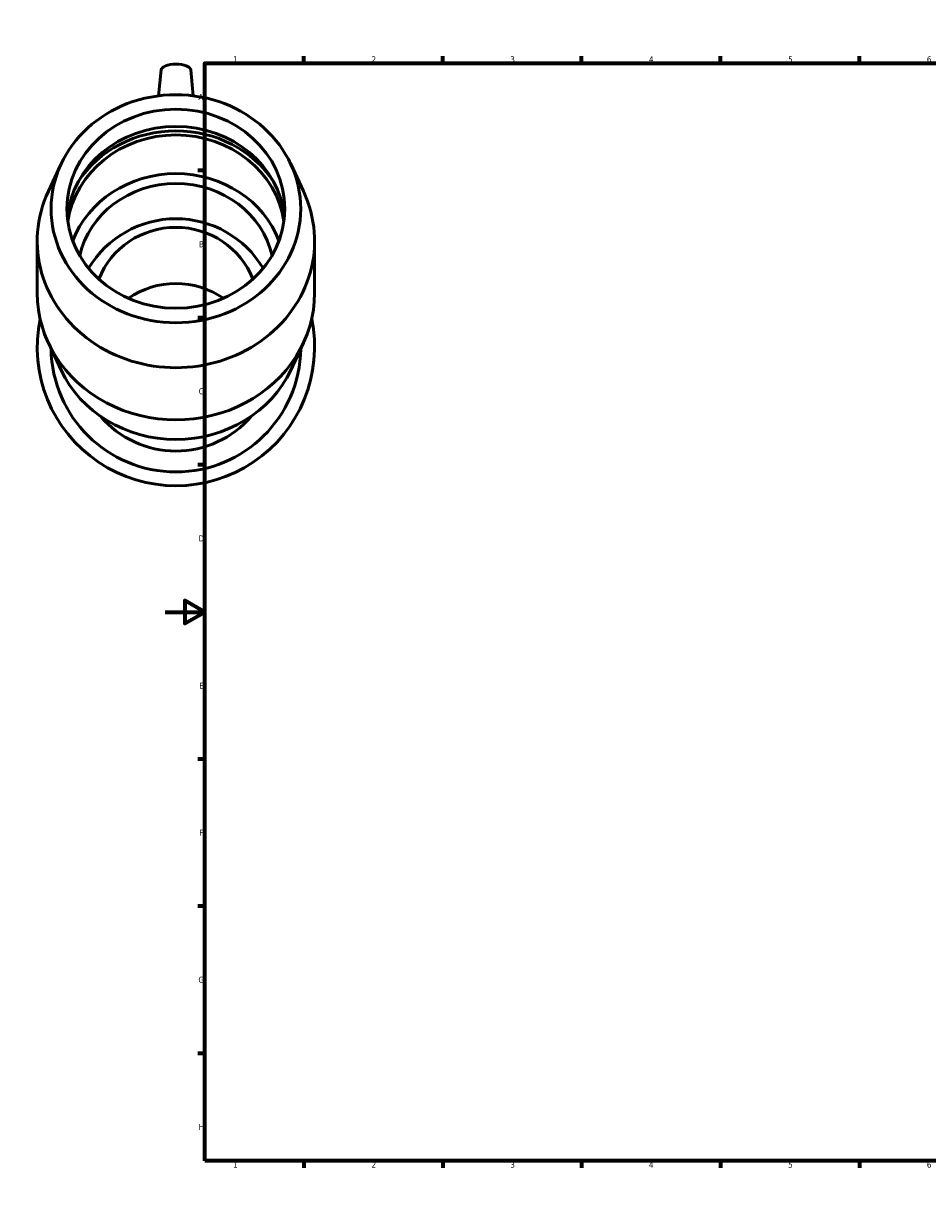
# Model space of a CAD drawing. Header units: millimetres. Extents: x -71 to 1567, y -786 to 1086.
# Tile 4 of 8: x -71 to 385, y 0 to 594. Entities that reach past the tile are written whole.
import ezdxf

# ---------------------------------------------------------------- set-up
doc = ezdxf.new("R2010")
doc.units = ezdxf.units.MM
doc.layers.add('Border (ANSI)', color=7, linetype='Continuous', lineweight=70)
doc.layers.add('Visible (ANSI)', color=7, linetype='Continuous', lineweight=50)
doc.styles.add('Note Text (ANSI)', font='tahoma.ttf')

# ---------------------------------------------------------------- blocks, each defined once
blk = doc.blocks.new('Borders Default Border')
at = {"layer": 'Border (ANSI)'}
for p, q in [((70.08, 574), (70.08, 577.45)), ((140.17, 574), (140.17, 577.45)), ((210.25, 574), (210.25, 577.45)), ((280.33, 574), (280.33, 577.45)), ((350.42, 574), (350.42, 577.45)), ((490.58, 574), (490.58, 577.45)), ((560.67, 574), (560.67, 577.45)), ((630.75, 574), (630.75, 577.45)), ((700.83, 574), (700.83, 577.45)), ((770.92, 574), (770.92, 577.45)), ((20, 519.75), (16.55, 519.75)), ((821, 519.75), (824.45, 519.75)), ((20, 445.5), (16.55, 445.5)), ((821, 445.5), (824.45, 445.5)), ((20, 371.25), (16.55, 371.25)), ((821, 371.25), (824.45, 371.25)), ((20, 222.75), (16.55, 222.75)), ((821, 222.75), (824.45, 222.75)), ((20, 148.5), (16.55, 148.5)), ((821, 148.5), (824.45, 148.5)), ((20, 74.25), (16.55, 74.25)), ((821, 74.25), (824.45, 74.25)), ((70.08, 20), (70.08, 16.55)), ((140.17, 20), (140.17, 16.55)), ((210.25, 20), (210.25, 16.55)), ((280.33, 20), (280.33, 16.55)), ((350.42, 20), (350.42, 16.55)), ((490.58, 20), (490.58, 16.55)), ((560.67, 20), (560.67, 16.55)), ((630.75, 20), (630.75, 16.55)), ((700.83, 20), (700.83, 16.55)), ((770.92, 20), (770.92, 16.55))]:
    blk.add_line(p, q, dxfattribs=at)
at = {"layer": 'Border (ANSI)', "flags": 128}
for points in [[(420.5, 594), (420.5, 574), (414.73, 584), (426.27, 584), (420.5, 574)], [(20, 20), (20, 574), (821, 574), (821, 20), (20, 20)], [(0, 297), (20, 297), (10, 302.77), (10, 291.23), (20, 297)], [(841, 297), (821, 297), (831, 302.77), (831, 291.23), (821, 297)], [(420.5, 0), (420.5, 20), (414.73, 10), (426.27, 10), (420.5, 20)]]:
    blk.add_lwpolyline(points, dxfattribs=at)
at = {"layer": 'Border (ANSI)', "color": 230, "true_color": 0xff0080, "attachment_point": 7, "style": 'Note Text (ANSI)'}
for s, insert, char_height in [('1', (34.35, 574.4), 3.05), ('2', (104.2, 574.4), 3.05), ('3', (174.26, 574.34), 3.05), ('4', (244.23, 574.4), 3.05), ('5', (314.48, 574.34), 3.05), ('6', (384.49, 574.34), 3.05), ('7', (454.6, 574.4), 3.05), ('8', (524.63, 574.33), 3.05), ('9', (594.7, 574.34), 3.05), ('10', (663.96, 574.34), 3.048), ('11', (734.04, 574.4), 3.048), ('12', (804.13, 574.4), 3.048), ('A', (16.78, 555.35), 3.05), ('A', (821.63, 555.35), 3.05), ('B', (17.15, 481.1), 3.05), ('B', (821.99, 481.1), 3.05), ('C', (16.95, 406.8), 3.05), ('C', (821.8, 406.8), 3.05), ('D', (16.96, 332.6), 3.05), ('D', (821.81, 332.6), 3.05), ('E', (17.21, 258.35), 3.05), ('E', (822.05, 258.35), 3.05), ('F', (17.29, 184.1), 3.05), ('F', (822.14, 184.1), 3.05), ('G', (16.81, 109.79), 3.05), ('G', (821.66, 109.79), 3.05), ('H', (16.97, 35.6), 3.05), ('H', (821.81, 35.6), 3.05), ('1', (34.35, 16.55), 3.05), ('2', (104.2, 16.55), 3.05), ('3', (174.26, 16.49), 3.05), ('4', (244.23, 16.55), 3.05), ('5', (314.48, 16.49), 3.05), ('6', (384.49, 16.49), 3.05), ('7', (454.6, 16.55), 3.05), ('8', (524.63, 16.48), 3.05), ('9', (594.7, 16.49), 3.05), ('10', (663.96, 16.49), 3.048), ('11', (734.04, 16.55), 3.048), ('12', (804.13, 16.55), 3.048)]:
    blk.add_mtext(s, dxfattribs=dict(at, insert=insert, char_height=char_height))

msp = doc.modelspace()

# ---------------------------------------------------------------- linework, layer by layer
at = {"layer": 'Visible (ANSI)'}
for p, q in [((-2.036, 570.584), (-3.287, 557.526)), ((12.953, 570.584), (14.204, 557.526)), ((-52.471, 523.152), (-58.907, 509.396)), ((63.388, 523.152), (69.825, 509.396)), ((-64.541, 457.904), (-64.541, 484.261)), ((75.459, 457.904), (75.459, 484.261)), ((-52.471, 419.013), (-58.907, 432.769)), ((63.388, 419.013), (69.825, 432.769))]:
    msp.add_line(p, q, dxfattribs=at)
for centre, radius, start, end in [((5.459, 444.13), 51.344, 30.865852, 149.134148), ((5.459, 430.713), 70, 168.287591, 11.712409), ((5.459, 430.713), 63, 180.79691, 359.20309), ((5.459, 428.217), 49.984, 220.575131, 319.424869)]:
    msp.add_arc(centre, radius, start, end, dxfattribs=at)
for centre, major_axis, ratio, start_param, end_param in [((5.459, 570.465), (-7.5, 0), 0.4067366, 3.180555, 6.244223), ((5.459, 491.853), (55, 0), 0.9135455, 0.086455, 3.0551376), ((5.459, 487.515), (55, 0), 0.9135455, 0.129886, 3.0117067), ((5.459, 487.515), (-57.267, 0), 0.9135455, 3.6761076, 5.7486704), ((5.459, 467.991), (55, 0), 0.9135455, 0.329746, 2.8118467), ((5.459, 467.991), (49.5, 0), 0.9135455, 0.1980799, 2.9435128), ((5.459, 484.261), (-70, 0), 0.9135455, 5.8792321, 9.8287312), ((5.459, 450.364), (-41.682, 0), 0.9781476, 3.5090319, 5.9157461), ((5.459, 421.984), (41.682, 0), 0.9781476, 0.9573034, 2.1842893), ((5.459, 457.904), (-70, 0), 0.9135455, 0, 3.1415927), ((5.459, 441.635), (63, 0), 0.9135455, 3.5455459, 5.8792321)]:
    msp.add_ellipse(centre, major_axis=major_axis, ratio=ratio, start_param=start_param, end_param=end_param, dxfattribs=at)
for major_axis in [(-63, 0), (-55, 0)]:
    msp.add_ellipse((5.459, 500.53), major_axis=major_axis, ratio=0.9135455, dxfattribs=at)

# ---------------------------------------------------------------- block references
msp.add_blockref('Borders Default Border', (0, 0))

doc.saveas('drawing.dxf')
